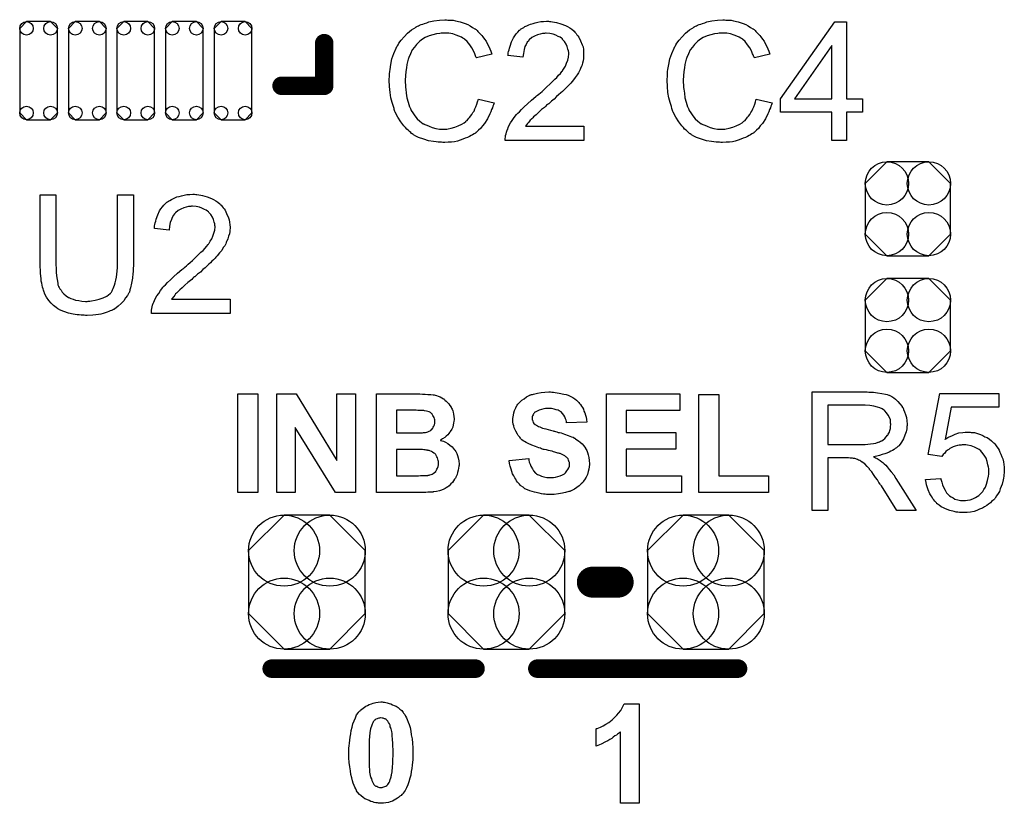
# Model space of a CAD drawing. Extents: x -0.07 to 0.95, y -0.15 to 1.54.
# Tile 8 of 16: x 0.41 to 0.73, y 0.45 to 0.7. Entities that reach past the tile are written whole.
import ezdxf

# ---------------------------------------------------------------- set-up
doc = ezdxf.new("R2010")
doc.units = 0
doc.layers.get('0').update_dxf_attribs({"linetype": 'CONTINUOUS'})
doc.layers.add('gto', color=2, linetype='CONTINUOUS')
doc.layers.add('gts', color=1, linetype='CONTINUOUS')

# ---------------------------------------------------------------- blocks, each defined once
blk = doc.blocks.new('D32')
at = {"const_width": 0.005}
blk.add_lwpolyline([(-0.0025, 0, 1), (0.0025, 0, 1)], format="xyb", close=True, dxfattribs=at)
blk = doc.blocks.new('D36')
at = {"const_width": 0.003}
blk.add_lwpolyline([(-0.0015, 0, 1), (0.0015, 0, 1)], format="xyb", close=True, dxfattribs=at)
blk = doc.blocks.new('D72')
blk.add_lwpolyline([(-0.0061, 0.0137), (-0.0061, -0.0137), (-0.0039, -0.0159), (0.0039, -0.0159), (0.0061, -0.0137), (0.0061, 0.0137), (0.0039, 0.0159), (-0.0039, 0.0159)], close=True)
for centre in [(-0.0039, 0.0137), (0.0039, 0.0137), (-0.0039, -0.0137), (0.0039, -0.0137)]:
    blk.add_circle(centre, 0.0022)
blk = doc.blocks.new('D78')
blk.add_lwpolyline([(-0.0068, -0.0152), (0.0068, -0.0152), (0.0138, -0.0082), (0.0138, 0.0082), (0.0068, 0.0152), (-0.0068, 0.0152), (-0.0138, 0.0082), (-0.0138, -0.0082)], close=True)
for centre in [(-0.0068, 0.0082), (0.0068, 0.0082), (-0.0068, -0.0082), (0.0068, -0.0082)]:
    blk.add_circle(centre, 0.007)
blk = doc.blocks.new('D79')
blk.add_lwpolyline([(-0.0189, 0.0102), (-0.0189, -0.0102), (-0.0074, -0.0217), (0.0074, -0.0217), (0.0189, -0.0102), (0.0189, 0.0102), (0.0074, 0.0217), (-0.0074, 0.0217)], close=True)
for centre in [(-0.0074, 0.0102), (0.0074, 0.0102), (-0.0074, -0.0102), (0.0074, -0.0102)]:
    blk.add_circle(centre, 0.0115)

msp = doc.modelspace()

# ---------------------------------------------------------------- linework, layer by layer
at = {"layer": 'gto', "color": 2}
for points in [[(0.551, 0.701), (0.5515, 0.701), (0.5521, 0.7009), (0.5528, 0.7009), (0.5535, 0.7007), (0.555, 0.7004), (0.5566, 0.6999), (0.5575, 0.6995), (0.5583, 0.6991), (0.559, 0.6986), (0.5598, 0.6981), (0.5599, 0.6981), (0.56, 0.698), (0.5602, 0.6979), (0.5605, 0.6976), (0.5607, 0.6973), (0.5611, 0.6969), (0.5615, 0.6965), (0.562, 0.696), (0.5624, 0.6955), (0.5629, 0.6948), (0.5634, 0.6941), (0.5638, 0.6934), (0.5642, 0.6926), (0.5646, 0.6917), (0.565, 0.6909), (0.5653, 0.6899), (0.5603, 0.6887), (0.5603, 0.6888), (0.5602, 0.6889), (0.5601, 0.6891), (0.56, 0.6894), (0.5599, 0.6897), (0.5598, 0.6901), (0.5593, 0.691), (0.5588, 0.692), (0.5581, 0.693), (0.5573, 0.694), (0.5564, 0.6948), (0.5563, 0.6949), (0.5559, 0.6951), (0.5554, 0.6954), (0.5546, 0.6958), (0.5537, 0.6961), (0.5526, 0.6965), (0.5514, 0.6967), (0.55, 0.6967), (0.5495, 0.6967), (0.5493, 0.6967), (0.5489, 0.6967), (0.5484, 0.6966), (0.5474, 0.6965), (0.5462, 0.6962), (0.545, 0.6959), (0.5437, 0.6953), (0.5425, 0.6946), (0.5425, 0.6946), (0.5424, 0.6945), (0.542, 0.6942), (0.5415, 0.6937), (0.5409, 0.6931), (0.5402, 0.6922), (0.5395, 0.6913), (0.5389, 0.6901), (0.5384, 0.6889), (0.5384, 0.6888), (0.5383, 0.6887), (0.5383, 0.6885), (0.5382, 0.6883), (0.5381, 0.6879), (0.538, 0.6875), (0.5378, 0.6866), (0.5376, 0.6855), (0.5374, 0.6843), (0.5373, 0.6829), (0.5372, 0.6815), (0.5372, 0.6814), (0.5372, 0.6813), (0.5372, 0.681), (0.5372, 0.6806), (0.5373, 0.6803), (0.5373, 0.6798), (0.5373, 0.6792), (0.5374, 0.6786), (0.5375, 0.6773), (0.5378, 0.6758), (0.5382, 0.6744), (0.5386, 0.6729), (0.5386, 0.6729), (0.5387, 0.6728), (0.5388, 0.6726), (0.5389, 0.6723), (0.5392, 0.6717), (0.5397, 0.6709), (0.5403, 0.67), (0.5411, 0.669), (0.542, 0.6682), (0.543, 0.6674), (0.5431, 0.6674), (0.5432, 0.6674), (0.5434, 0.6673), (0.5436, 0.6672), (0.5439, 0.6671), (0.5442, 0.6669), (0.545, 0.6666), (0.546, 0.6662), (0.5471, 0.6659), (0.5483, 0.6657), (0.5496, 0.6657), (0.55, 0.6657), (0.5503, 0.6657), (0.5507, 0.6657), (0.5511, 0.6658), (0.5521, 0.666), (0.5533, 0.6663), (0.5544, 0.6667), (0.5556, 0.6673), (0.5563, 0.6677), (0.5568, 0.6681), (0.5569, 0.6682), (0.5569, 0.6682), (0.5571, 0.6684), (0.5573, 0.6685), (0.5575, 0.6688), (0.5578, 0.6692), (0.5581, 0.6695), (0.5584, 0.6699), (0.5588, 0.6704), (0.5591, 0.671), (0.5595, 0.6715), (0.5598, 0.6722), (0.5601, 0.6729), (0.5604, 0.6737), (0.5606, 0.6745), (0.5609, 0.6754), (0.566, 0.6742), (0.566, 0.6741), (0.5659, 0.6739), (0.5658, 0.6735), (0.5656, 0.6731), (0.5655, 0.6726), (0.5652, 0.672), (0.565, 0.6713), (0.5646, 0.6706), (0.5639, 0.669), (0.5629, 0.6675), (0.5622, 0.6667), (0.5616, 0.6659), (0.561, 0.6653), (0.5602, 0.6646), (0.5601, 0.6646), (0.56, 0.6644), (0.5598, 0.6643), (0.5595, 0.6641), (0.559, 0.6638), (0.5586, 0.6636), (0.558, 0.6633), (0.5574, 0.663), (0.5566, 0.6627), (0.5559, 0.6624), (0.555, 0.6621), (0.5541, 0.6618), (0.5532, 0.6616), (0.5522, 0.6615), (0.5511, 0.6614), (0.55, 0.6613), (0.5494, 0.6613), (0.549, 0.6614), (0.5485, 0.6614), (0.5479, 0.6614), (0.5472, 0.6616), (0.5464, 0.6617), (0.5448, 0.6619), (0.5432, 0.6624), (0.5415, 0.663), (0.5407, 0.6634), (0.5399, 0.6638), (0.5399, 0.6639), (0.5398, 0.6639), (0.5395, 0.6641), (0.5393, 0.6643), (0.539, 0.6646), (0.5386, 0.6649), (0.5382, 0.6653), (0.5377, 0.6657), (0.5373, 0.6662), (0.5368, 0.6667), (0.5358, 0.668), (0.5348, 0.6695), (0.534, 0.6712), (0.534, 0.6712), (0.5339, 0.6714), (0.5338, 0.6717), (0.5337, 0.672), (0.5336, 0.6724), (0.5334, 0.673), (0.5332, 0.6736), (0.533, 0.6743), (0.5328, 0.675), (0.5326, 0.6758), (0.5323, 0.6775), (0.5321, 0.6795), (0.532, 0.6815), (0.532, 0.6815), (0.532, 0.6818), (0.532, 0.6821), (0.5321, 0.6825), (0.5321, 0.683), (0.5321, 0.6836), (0.5322, 0.6843), (0.5323, 0.685), (0.5326, 0.6866), (0.5329, 0.6884), (0.5335, 0.6902), (0.5343, 0.6919), (0.5343, 0.692), (0.5344, 0.6921), (0.5345, 0.6924), (0.5347, 0.6926), (0.5349, 0.693), (0.5352, 0.6935), (0.5359, 0.6945), (0.5369, 0.6956), (0.538, 0.6967), (0.5393, 0.6978), (0.5408, 0.6987), (0.5408, 0.6988), (0.541, 0.6989), (0.5412, 0.699), (0.5415, 0.6991), (0.5419, 0.6993), (0.5424, 0.6995), (0.5429, 0.6997), (0.5435, 0.6999), (0.5442, 0.7001), (0.5449, 0.7004), (0.5465, 0.7007), (0.5483, 0.701), (0.5501, 0.7011), (0.5506, 0.7011), (0.551, 0.701)], [(0.5839, 0.7005), (0.5844, 0.7005), (0.5849, 0.7004), (0.5856, 0.7003), (0.5862, 0.7002), (0.5876, 0.6998), (0.5891, 0.6992), (0.5898, 0.6989), (0.5905, 0.6985), (0.5912, 0.698), (0.5918, 0.6975), (0.5918, 0.6974), (0.5919, 0.6974), (0.5921, 0.6971), (0.5923, 0.6969), (0.5926, 0.6966), (0.5928, 0.6962), (0.5931, 0.6959), (0.5934, 0.6954), (0.594, 0.6943), (0.5945, 0.693), (0.5948, 0.6923), (0.5949, 0.6915), (0.595, 0.6907), (0.595, 0.6899), (0.595, 0.6898), (0.595, 0.6895), (0.595, 0.6891), (0.5949, 0.6885), (0.5948, 0.6878), (0.5946, 0.687), (0.5944, 0.6862), (0.594, 0.6854), (0.594, 0.6853), (0.5939, 0.685), (0.5937, 0.6845), (0.5933, 0.6839), (0.5929, 0.6833), (0.5923, 0.6824), (0.5917, 0.6816), (0.5909, 0.6806), (0.5908, 0.6805), (0.5905, 0.6802), (0.5902, 0.6799), (0.5899, 0.6796), (0.5896, 0.6793), (0.5892, 0.6789), (0.5887, 0.6784), (0.5882, 0.6779), (0.5876, 0.6774), (0.5869, 0.6768), (0.5862, 0.6762), (0.5854, 0.6754), (0.5846, 0.6747), (0.5837, 0.6739), (0.5836, 0.6739), (0.5835, 0.6738), (0.5833, 0.6736), (0.583, 0.6734), (0.5827, 0.673), (0.5823, 0.6727), (0.5814, 0.672), (0.5805, 0.6712), (0.5796, 0.6703), (0.5788, 0.6696), (0.5785, 0.6693), (0.5782, 0.669), (0.5781, 0.669), (0.578, 0.6688), (0.5777, 0.6686), (0.5775, 0.6683), (0.5772, 0.6679), (0.5768, 0.6675), (0.5762, 0.6666), (0.5951, 0.6666), (0.5951, 0.662), (0.5696, 0.662), (0.5696, 0.6621), (0.5696, 0.6623), (0.5696, 0.6626), (0.5697, 0.6631), (0.5697, 0.6636), (0.5699, 0.6641), (0.57, 0.6647), (0.5702, 0.6653), (0.5702, 0.6653), (0.5702, 0.6654), (0.5704, 0.6657), (0.5706, 0.6662), (0.5709, 0.6669), (0.5713, 0.6677), (0.5719, 0.6685), (0.5725, 0.6694), (0.5733, 0.6704), (0.5733, 0.6704), (0.5734, 0.6705), (0.5737, 0.6708), (0.5742, 0.6713), (0.5749, 0.672), (0.5757, 0.6729), (0.5768, 0.6739), (0.5781, 0.675), (0.5795, 0.6762), (0.5795, 0.6762), (0.5797, 0.6764), (0.5801, 0.6767), (0.5805, 0.677), (0.581, 0.6774), (0.5816, 0.6779), (0.5822, 0.6785), (0.5829, 0.6791), (0.5843, 0.6804), (0.5857, 0.6818), (0.5863, 0.6824), (0.5869, 0.6831), (0.5875, 0.6837), (0.5879, 0.6843), (0.5879, 0.6844), (0.5881, 0.6844), (0.5882, 0.6846), (0.5883, 0.6848), (0.5887, 0.6854), (0.5891, 0.6861), (0.5895, 0.687), (0.5899, 0.688), (0.5901, 0.689), (0.5902, 0.69), (0.5902, 0.6901), (0.5902, 0.6901), (0.5902, 0.6905), (0.5901, 0.691), (0.5899, 0.6916), (0.5897, 0.6924), (0.5893, 0.6932), (0.5888, 0.694), (0.5882, 0.6947), (0.5881, 0.6949), (0.5878, 0.6951), (0.5874, 0.6954), (0.5868, 0.6957), (0.586, 0.6961), (0.5851, 0.6964), (0.5841, 0.6966), (0.5829, 0.6967), (0.5826, 0.6967), (0.5823, 0.6966), (0.5817, 0.6966), (0.5809, 0.6964), (0.5801, 0.6962), (0.5791, 0.6958), (0.5782, 0.6953), (0.5774, 0.6946), (0.5773, 0.6945), (0.5771, 0.6942), (0.5767, 0.6938), (0.5764, 0.6931), (0.576, 0.6924), (0.5757, 0.6914), (0.5755, 0.6902), (0.5753, 0.689), (0.5705, 0.6895), (0.5705, 0.6895), (0.5706, 0.6897), (0.5706, 0.69), (0.5706, 0.6904), (0.5707, 0.6908), (0.5709, 0.6913), (0.571, 0.6919), (0.5712, 0.6925), (0.5716, 0.6939), (0.5723, 0.6952), (0.5727, 0.6959), (0.5732, 0.6965), (0.5737, 0.6971), (0.5742, 0.6977), (0.5743, 0.6977), (0.5744, 0.6978), (0.5746, 0.698), (0.5748, 0.6981), (0.5752, 0.6984), (0.5756, 0.6986), (0.576, 0.6989), (0.5766, 0.6991), (0.5772, 0.6994), (0.5778, 0.6997), (0.5786, 0.6999), (0.5793, 0.7001), (0.5802, 0.7003), (0.5811, 0.7005), (0.582, 0.7005), (0.583, 0.7006), (0.5836, 0.7006), (0.5839, 0.7005)], [(0.641, 0.701), (0.6415, 0.701), (0.6421, 0.7009), (0.6428, 0.7009), (0.6435, 0.7007), (0.645, 0.7004), (0.6466, 0.6999), (0.6475, 0.6995), (0.6483, 0.6991), (0.649, 0.6986), (0.6498, 0.6981), (0.6499, 0.6981), (0.65, 0.698), (0.6502, 0.6979), (0.6505, 0.6976), (0.6507, 0.6973), (0.6511, 0.6969), (0.6515, 0.6965), (0.652, 0.696), (0.6524, 0.6955), (0.6529, 0.6948), (0.6534, 0.6941), (0.6538, 0.6934), (0.6542, 0.6926), (0.6546, 0.6917), (0.655, 0.6909), (0.6553, 0.6899), (0.6503, 0.6887), (0.6503, 0.6888), (0.6503, 0.6889), (0.6501, 0.6891), (0.65, 0.6894), (0.6499, 0.6897), (0.6497, 0.6901), (0.6493, 0.691), (0.6488, 0.692), (0.6481, 0.693), (0.6473, 0.694), (0.6464, 0.6948), (0.6463, 0.6949), (0.6459, 0.6951), (0.6454, 0.6954), (0.6446, 0.6958), (0.6437, 0.6961), (0.6426, 0.6965), (0.6414, 0.6967), (0.64, 0.6967), (0.6395, 0.6967), (0.6393, 0.6967), (0.6389, 0.6967), (0.6384, 0.6966), (0.6374, 0.6965), (0.6362, 0.6962), (0.635, 0.6959), (0.6337, 0.6953), (0.6325, 0.6946), (0.6325, 0.6946), (0.6324, 0.6945), (0.632, 0.6942), (0.6315, 0.6937), (0.6309, 0.6931), (0.6302, 0.6922), (0.6295, 0.6913), (0.6289, 0.6901), (0.6284, 0.6889), (0.6284, 0.6888), (0.6283, 0.6887), (0.6283, 0.6885), (0.6282, 0.6883), (0.6281, 0.6879), (0.628, 0.6875), (0.6278, 0.6866), (0.6276, 0.6855), (0.6274, 0.6843), (0.6273, 0.6829), (0.6272, 0.6815), (0.6272, 0.6814), (0.6272, 0.6813), (0.6272, 0.681), (0.6272, 0.6806), (0.6273, 0.6803), (0.6273, 0.6798), (0.6273, 0.6792), (0.6274, 0.6786), (0.6276, 0.6773), (0.6278, 0.6758), (0.6282, 0.6744), (0.6286, 0.6729), (0.6286, 0.6729), (0.6287, 0.6728), (0.6288, 0.6726), (0.6289, 0.6723), (0.6292, 0.6717), (0.6297, 0.6709), (0.6303, 0.67), (0.6311, 0.669), (0.632, 0.6682), (0.633, 0.6674), (0.6331, 0.6674), (0.6332, 0.6674), (0.6334, 0.6673), (0.6336, 0.6672), (0.6339, 0.6671), (0.6342, 0.6669), (0.635, 0.6666), (0.636, 0.6662), (0.6371, 0.6659), (0.6383, 0.6657), (0.6396, 0.6657), (0.64, 0.6657), (0.6403, 0.6657), (0.6407, 0.6657), (0.6411, 0.6658), (0.6421, 0.666), (0.6433, 0.6663), (0.6444, 0.6667), (0.6456, 0.6673), (0.6463, 0.6677), (0.6468, 0.6681), (0.6469, 0.6682), (0.6469, 0.6682), (0.6471, 0.6684), (0.6473, 0.6685), (0.6475, 0.6688), (0.6478, 0.6692), (0.6481, 0.6695), (0.6484, 0.6699), (0.6488, 0.6704), (0.6491, 0.671), (0.6495, 0.6715), (0.6498, 0.6722), (0.6501, 0.6729), (0.6504, 0.6737), (0.6506, 0.6745), (0.6509, 0.6754), (0.656, 0.6742), (0.656, 0.6741), (0.6559, 0.6739), (0.6558, 0.6735), (0.6556, 0.6731), (0.6555, 0.6726), (0.6552, 0.672), (0.655, 0.6713), (0.6546, 0.6706), (0.6539, 0.669), (0.6529, 0.6675), (0.6522, 0.6667), (0.6516, 0.6659), (0.651, 0.6653), (0.6502, 0.6646), (0.6501, 0.6646), (0.65, 0.6644), (0.6497, 0.6643), (0.6495, 0.6641), (0.649, 0.6638), (0.6486, 0.6636), (0.648, 0.6633), (0.6474, 0.663), (0.6466, 0.6627), (0.6459, 0.6624), (0.645, 0.6621), (0.6441, 0.6618), (0.6432, 0.6616), (0.6422, 0.6615), (0.6411, 0.6614), (0.64, 0.6613), (0.6394, 0.6613), (0.639, 0.6614), (0.6385, 0.6614), (0.6379, 0.6614), (0.6372, 0.6616), (0.6364, 0.6617), (0.6348, 0.6619), (0.6332, 0.6624), (0.6315, 0.663), (0.6307, 0.6634), (0.6299, 0.6638), (0.6299, 0.6639), (0.6298, 0.6639), (0.6295, 0.6641), (0.6293, 0.6643), (0.629, 0.6646), (0.6286, 0.6649), (0.6282, 0.6653), (0.6277, 0.6657), (0.6273, 0.6662), (0.6268, 0.6667), (0.6258, 0.668), (0.6248, 0.6695), (0.624, 0.6712), (0.624, 0.6712), (0.6239, 0.6714), (0.6238, 0.6717), (0.6237, 0.672), (0.6236, 0.6724), (0.6234, 0.673), (0.6232, 0.6736), (0.623, 0.6743), (0.6228, 0.675), (0.6226, 0.6758), (0.6223, 0.6775), (0.6221, 0.6795), (0.622, 0.6815), (0.622, 0.6815), (0.622, 0.6818), (0.622, 0.6821), (0.6221, 0.6825), (0.6221, 0.683), (0.6221, 0.6836), (0.6222, 0.6843), (0.6223, 0.685), (0.6226, 0.6866), (0.6229, 0.6884), (0.6235, 0.6902), (0.6243, 0.6919), (0.6243, 0.692), (0.6244, 0.6921), (0.6245, 0.6924), (0.6247, 0.6926), (0.6249, 0.693), (0.6252, 0.6935), (0.6259, 0.6945), (0.6269, 0.6956), (0.628, 0.6967), (0.6293, 0.6978), (0.6308, 0.6987), (0.6308, 0.6988), (0.631, 0.6989), (0.6312, 0.699), (0.6315, 0.6991), (0.6319, 0.6993), (0.6324, 0.6995), (0.6329, 0.6997), (0.6335, 0.6999), (0.6342, 0.7001), (0.6349, 0.7004), (0.6365, 0.7007), (0.6383, 0.701), (0.6401, 0.7011), (0.6406, 0.7011), (0.641, 0.701)], [(0.6801, 0.6755), (0.6853, 0.6755), (0.6853, 0.6712), (0.6801, 0.6712), (0.6801, 0.662), (0.6754, 0.662), (0.6754, 0.6712), (0.6587, 0.6712), (0.6587, 0.6755), (0.6763, 0.7004), (0.6801, 0.7004), (0.6801, 0.6755)], [(0.6754, 0.6927), (0.6633, 0.6755), (0.6754, 0.6755), (0.6754, 0.6927)], [(0.4492, 0.6222), (0.4492, 0.6222), (0.4492, 0.6219), (0.4492, 0.6217), (0.4492, 0.6213), (0.4491, 0.6208), (0.4491, 0.6202), (0.4491, 0.6195), (0.449, 0.6189), (0.4489, 0.6174), (0.4486, 0.6158), (0.4483, 0.6143), (0.4481, 0.6136), (0.4479, 0.6129), (0.4479, 0.6129), (0.4478, 0.6128), (0.4477, 0.6126), (0.4476, 0.6124), (0.4473, 0.6118), (0.4467, 0.611), (0.4461, 0.6101), (0.4453, 0.6092), (0.4443, 0.6083), (0.4431, 0.6074), (0.443, 0.6074), (0.4429, 0.6073), (0.4428, 0.6073), (0.4425, 0.6071), (0.4421, 0.6069), (0.4417, 0.6068), (0.4413, 0.6066), (0.4407, 0.6064), (0.4401, 0.6062), (0.4394, 0.606), (0.4387, 0.6058), (0.4379, 0.6057), (0.437, 0.6056), (0.4361, 0.6054), (0.4342, 0.6053), (0.4337, 0.6053), (0.4333, 0.6054), (0.4328, 0.6054), (0.4323, 0.6054), (0.4317, 0.6055), (0.431, 0.6056), (0.4297, 0.6058), (0.4282, 0.6061), (0.4267, 0.6066), (0.4253, 0.6072), (0.4253, 0.6072), (0.4252, 0.6073), (0.425, 0.6074), (0.4248, 0.6075), (0.4242, 0.6079), (0.4234, 0.6086), (0.4226, 0.6093), (0.4218, 0.6102), (0.4211, 0.6113), (0.4204, 0.6125), (0.4204, 0.6126), (0.4204, 0.6127), (0.4203, 0.6129), (0.4202, 0.6132), (0.4201, 0.6135), (0.42, 0.614), (0.4198, 0.6145), (0.4197, 0.6151), (0.4196, 0.6158), (0.4194, 0.6165), (0.4193, 0.6173), (0.4192, 0.6181), (0.4191, 0.619), (0.4191, 0.62), (0.419, 0.6211), (0.419, 0.6222), (0.419, 0.6444), (0.4241, 0.6444), (0.4241, 0.6222), (0.4241, 0.6222), (0.4241, 0.622), (0.4241, 0.6217), (0.4241, 0.6214), (0.4242, 0.621), (0.4242, 0.6205), (0.4242, 0.6194), (0.4243, 0.6182), (0.4245, 0.617), (0.4247, 0.6158), (0.4248, 0.6153), (0.425, 0.6148), (0.425, 0.6147), (0.4252, 0.6144), (0.4254, 0.614), (0.4258, 0.6135), (0.4262, 0.6129), (0.4267, 0.6123), (0.4274, 0.6117), (0.4282, 0.6112), (0.4283, 0.6112), (0.4285, 0.611), (0.429, 0.6108), (0.4297, 0.6106), (0.4305, 0.6103), (0.4315, 0.6102), (0.4325, 0.61), (0.4337, 0.6099), (0.4343, 0.6099), (0.4346, 0.61), (0.4351, 0.61), (0.4356, 0.6101), (0.4368, 0.6103), (0.4381, 0.6106), (0.4394, 0.611), (0.4406, 0.6116), (0.4412, 0.612), (0.4417, 0.6124), (0.4418, 0.6125), (0.4418, 0.6125), (0.4419, 0.6127), (0.4421, 0.6129), (0.4423, 0.6133), (0.4425, 0.6136), (0.4427, 0.6141), (0.4429, 0.6146), (0.4431, 0.6152), (0.4433, 0.6159), (0.4435, 0.6168), (0.4437, 0.6177), (0.4439, 0.6187), (0.444, 0.6197), (0.4441, 0.6209), (0.4441, 0.6222), (0.4441, 0.6444), (0.4492, 0.6444), (0.4492, 0.6222)], [(0.4694, 0.6445), (0.4698, 0.6445), (0.4704, 0.6444), (0.471, 0.6443), (0.4716, 0.6442), (0.4731, 0.6438), (0.4745, 0.6432), (0.4752, 0.6429), (0.4759, 0.6425), (0.4766, 0.642), (0.4772, 0.6415), (0.4773, 0.6414), (0.4774, 0.6414), (0.4775, 0.6411), (0.4777, 0.6409), (0.478, 0.6406), (0.4783, 0.6402), (0.4786, 0.6399), (0.4789, 0.6394), (0.4794, 0.6383), (0.48, 0.637), (0.4802, 0.6363), (0.4803, 0.6355), (0.4804, 0.6347), (0.4805, 0.6339), (0.4805, 0.6338), (0.4805, 0.6335), (0.4804, 0.6331), (0.4804, 0.6325), (0.4803, 0.6318), (0.48, 0.631), (0.4798, 0.6302), (0.4795, 0.6294), (0.4794, 0.6293), (0.4793, 0.629), (0.4791, 0.6285), (0.4788, 0.6279), (0.4783, 0.6273), (0.4778, 0.6264), (0.4771, 0.6256), (0.4763, 0.6246), (0.4762, 0.6245), (0.4759, 0.6242), (0.4757, 0.6239), (0.4754, 0.6236), (0.4751, 0.6233), (0.4746, 0.6229), (0.4742, 0.6224), (0.4736, 0.6219), (0.4731, 0.6214), (0.4724, 0.6208), (0.4717, 0.6202), (0.4709, 0.6194), (0.47, 0.6187), (0.4691, 0.6179), (0.4691, 0.6179), (0.469, 0.6178), (0.4687, 0.6176), (0.4685, 0.6174), (0.4681, 0.617), (0.4677, 0.6167), (0.4668, 0.616), (0.4659, 0.6152), (0.465, 0.6143), (0.4642, 0.6136), (0.4639, 0.6133), (0.4636, 0.613), (0.4636, 0.613), (0.4634, 0.6128), (0.4632, 0.6126), (0.4629, 0.6123), (0.4626, 0.6119), (0.4623, 0.6115), (0.4616, 0.6106), (0.4805, 0.6106), (0.4805, 0.606), (0.4551, 0.606), (0.4551, 0.6061), (0.4551, 0.6063), (0.4551, 0.6066), (0.4551, 0.6071), (0.4552, 0.6076), (0.4553, 0.6081), (0.4554, 0.6087), (0.4556, 0.6093), (0.4556, 0.6093), (0.4557, 0.6094), (0.4558, 0.6097), (0.456, 0.6102), (0.4564, 0.6109), (0.4568, 0.6117), (0.4574, 0.6125), (0.458, 0.6134), (0.4587, 0.6144), (0.4587, 0.6144), (0.4588, 0.6145), (0.4591, 0.6148), (0.4596, 0.6153), (0.4603, 0.616), (0.4612, 0.6169), (0.4622, 0.6179), (0.4635, 0.619), (0.4649, 0.6202), (0.465, 0.6202), (0.4652, 0.6204), (0.4655, 0.6207), (0.4659, 0.621), (0.4664, 0.6214), (0.467, 0.6219), (0.4676, 0.6225), (0.4683, 0.6231), (0.4697, 0.6244), (0.4711, 0.6258), (0.4718, 0.6264), (0.4724, 0.6271), (0.4729, 0.6277), (0.4734, 0.6283), (0.4734, 0.6284), (0.4735, 0.6284), (0.4736, 0.6286), (0.4737, 0.6288), (0.4741, 0.6294), (0.4746, 0.6301), (0.4749, 0.631), (0.4753, 0.632), (0.4756, 0.633), (0.4757, 0.634), (0.4757, 0.6341), (0.4757, 0.6341), (0.4756, 0.6345), (0.4756, 0.635), (0.4754, 0.6356), (0.4752, 0.6364), (0.4748, 0.6372), (0.4743, 0.638), (0.4736, 0.6387), (0.4735, 0.6389), (0.4732, 0.6391), (0.4728, 0.6394), (0.4722, 0.6397), (0.4714, 0.6401), (0.4706, 0.6404), (0.4695, 0.6406), (0.4683, 0.6407), (0.468, 0.6407), (0.4678, 0.6406), (0.4671, 0.6406), (0.4663, 0.6404), (0.4655, 0.6402), (0.4646, 0.6398), (0.4637, 0.6393), (0.4628, 0.6386), (0.4627, 0.6385), (0.4625, 0.6382), (0.4622, 0.6378), (0.4618, 0.6371), (0.4615, 0.6364), (0.4611, 0.6354), (0.4609, 0.6342), (0.4608, 0.633), (0.456, 0.6335), (0.456, 0.6335), (0.456, 0.6337), (0.456, 0.634), (0.4561, 0.6344), (0.4562, 0.6348), (0.4563, 0.6353), (0.4565, 0.6359), (0.4566, 0.6365), (0.4571, 0.6379), (0.4577, 0.6392), (0.4581, 0.6399), (0.4586, 0.6405), (0.4591, 0.6411), (0.4597, 0.6417), (0.4597, 0.6417), (0.4598, 0.6418), (0.46, 0.642), (0.4603, 0.6421), (0.4606, 0.6424), (0.461, 0.6426), (0.4615, 0.6429), (0.462, 0.6431), (0.4626, 0.6434), (0.4633, 0.6437), (0.464, 0.6439), (0.4648, 0.6441), (0.4656, 0.6443), (0.4665, 0.6445), (0.4675, 0.6445), (0.4685, 0.6446), (0.469, 0.6446), (0.4694, 0.6445)], [(0.5847, 0.5805), (0.5852, 0.5805), (0.5858, 0.5804), (0.5864, 0.5803), (0.5871, 0.5802), (0.5886, 0.5799), (0.5893, 0.5797), (0.59, 0.5795), (0.5908, 0.5791), (0.5915, 0.5788), (0.5921, 0.5784), (0.5927, 0.5779), (0.5928, 0.5778), (0.5929, 0.5778), (0.593, 0.5776), (0.5932, 0.5774), (0.5934, 0.5772), (0.5937, 0.5768), (0.594, 0.5765), (0.5943, 0.576), (0.5946, 0.5755), (0.5949, 0.575), (0.5951, 0.5744), (0.5954, 0.5738), (0.5956, 0.5731), (0.5958, 0.5724), (0.5959, 0.5717), (0.596, 0.5708), (0.5895, 0.5706), (0.5895, 0.5706), (0.5895, 0.5707), (0.5894, 0.571), (0.5893, 0.5714), (0.5891, 0.5719), (0.5889, 0.5725), (0.5886, 0.5731), (0.5882, 0.5736), (0.5877, 0.5741), (0.5876, 0.5741), (0.5875, 0.5743), (0.5871, 0.5745), (0.5867, 0.5747), (0.5861, 0.5748), (0.5854, 0.575), (0.5846, 0.5752), (0.5836, 0.5752), (0.5832, 0.5752), (0.5827, 0.5752), (0.5821, 0.5751), (0.5814, 0.5749), (0.5806, 0.5747), (0.5799, 0.5744), (0.5793, 0.574), (0.5792, 0.574), (0.5791, 0.5739), (0.579, 0.5737), (0.5788, 0.5735), (0.5786, 0.5732), (0.5784, 0.5729), (0.5783, 0.5725), (0.5783, 0.572), (0.5783, 0.572), (0.5783, 0.5718), (0.5783, 0.5716), (0.5784, 0.5714), (0.5785, 0.5711), (0.5786, 0.5707), (0.5789, 0.5704), (0.5792, 0.5701), (0.5792, 0.57), (0.5795, 0.5699), (0.5796, 0.5698), (0.5798, 0.5697), (0.5801, 0.5696), (0.5804, 0.5694), (0.5808, 0.5693), (0.5812, 0.5691), (0.5817, 0.5689), (0.5822, 0.5687), (0.5828, 0.5686), (0.5835, 0.5684), (0.5843, 0.5682), (0.5851, 0.568), (0.5851, 0.568), (0.5853, 0.5679), (0.5856, 0.5679), (0.5859, 0.5678), (0.5863, 0.5677), (0.5867, 0.5675), (0.5872, 0.5674), (0.5877, 0.5673), (0.5888, 0.5669), (0.59, 0.5665), (0.5911, 0.5661), (0.5916, 0.5659), (0.592, 0.5656), (0.5921, 0.5656), (0.5921, 0.5656), (0.5924, 0.5654), (0.5928, 0.5651), (0.5933, 0.5648), (0.5939, 0.5643), (0.5945, 0.5638), (0.5951, 0.5631), (0.5956, 0.5624), (0.5956, 0.5623), (0.5958, 0.562), (0.596, 0.5616), (0.5962, 0.561), (0.5965, 0.5602), (0.5967, 0.5594), (0.5968, 0.5584), (0.5969, 0.5573), (0.5969, 0.5572), (0.5969, 0.5571), (0.5969, 0.557), (0.5969, 0.5568), (0.5968, 0.5566), (0.5968, 0.5563), (0.5967, 0.5556), (0.5965, 0.5548), (0.5962, 0.5539), (0.5958, 0.553), (0.5953, 0.5521), (0.5953, 0.5521), (0.5952, 0.552), (0.595, 0.5517), (0.5947, 0.5513), (0.5942, 0.5508), (0.5936, 0.5502), (0.5928, 0.5496), (0.592, 0.5491), (0.591, 0.5486), (0.5909, 0.5486), (0.5908, 0.5485), (0.5907, 0.5485), (0.5905, 0.5484), (0.5902, 0.5483), (0.5899, 0.5482), (0.5895, 0.5481), (0.5891, 0.548), (0.5886, 0.5479), (0.5881, 0.5478), (0.5869, 0.5476), (0.5855, 0.5474), (0.584, 0.5474), (0.5834, 0.5474), (0.583, 0.5474), (0.5825, 0.5475), (0.582, 0.5475), (0.5813, 0.5476), (0.5806, 0.5478), (0.5791, 0.5481), (0.5783, 0.5483), (0.5776, 0.5486), (0.5768, 0.5489), (0.576, 0.5492), (0.5754, 0.5497), (0.5747, 0.5502), (0.5747, 0.5502), (0.5746, 0.5503), (0.5744, 0.5504), (0.5742, 0.5507), (0.5739, 0.551), (0.5736, 0.5514), (0.5733, 0.5518), (0.573, 0.5523), (0.5727, 0.5528), (0.5724, 0.5534), (0.572, 0.5541), (0.5717, 0.5548), (0.5715, 0.5556), (0.5712, 0.5565), (0.571, 0.5574), (0.5709, 0.5584), (0.5772, 0.559), (0.5772, 0.5589), (0.5772, 0.5589), (0.5772, 0.5587), (0.5772, 0.5585), (0.5774, 0.5579), (0.5777, 0.5572), (0.5779, 0.5565), (0.5784, 0.5557), (0.5788, 0.555), (0.5794, 0.5543), (0.5795, 0.5543), (0.5797, 0.5541), (0.5801, 0.5539), (0.5807, 0.5536), (0.5814, 0.5533), (0.5821, 0.5531), (0.5831, 0.5529), (0.5841, 0.5529), (0.5846, 0.5529), (0.5852, 0.5529), (0.5859, 0.553), (0.5866, 0.5532), (0.5874, 0.5534), (0.5882, 0.5537), (0.5888, 0.5541), (0.5889, 0.5542), (0.5891, 0.5544), (0.5893, 0.5547), (0.5896, 0.555), (0.5899, 0.5555), (0.5902, 0.556), (0.5904, 0.5566), (0.5904, 0.5572), (0.5904, 0.5573), (0.5904, 0.5574), (0.5904, 0.5577), (0.5903, 0.5579), (0.5902, 0.5582), (0.5901, 0.5585), (0.59, 0.5589), (0.5897, 0.5592), (0.5897, 0.5592), (0.5896, 0.5593), (0.5894, 0.5595), (0.5892, 0.5596), (0.5889, 0.5599), (0.5885, 0.5601), (0.588, 0.5603), (0.5874, 0.5606), (0.5874, 0.5606), (0.5872, 0.5607), (0.5869, 0.5608), (0.5866, 0.5608), (0.5863, 0.5609), (0.586, 0.561), (0.5857, 0.5611), (0.5852, 0.5612), (0.5848, 0.5614), (0.5842, 0.5615), (0.5836, 0.5616), (0.583, 0.5618), (0.5822, 0.562), (0.5822, 0.562), (0.582, 0.562), (0.5817, 0.5621), (0.5814, 0.5622), (0.581, 0.5624), (0.5805, 0.5625), (0.58, 0.5627), (0.5794, 0.5629), (0.5782, 0.5633), (0.577, 0.5639), (0.5764, 0.5642), (0.5759, 0.5645), (0.5754, 0.5648), (0.575, 0.5651), (0.5749, 0.5652), (0.5748, 0.5653), (0.5747, 0.5654), (0.5745, 0.5656), (0.5743, 0.5659), (0.5741, 0.5662), (0.5738, 0.5665), (0.5736, 0.5669), (0.573, 0.5679), (0.5725, 0.569), (0.5724, 0.5696), (0.5722, 0.5702), (0.5721, 0.5709), (0.5721, 0.5716), (0.5721, 0.5717), (0.5721, 0.5717), (0.5721, 0.5718), (0.5721, 0.572), (0.5722, 0.5725), (0.5723, 0.5731), (0.5724, 0.5738), (0.5726, 0.5746), (0.573, 0.5754), (0.5734, 0.5762), (0.5734, 0.5762), (0.5735, 0.5763), (0.5737, 0.5766), (0.574, 0.5769), (0.5744, 0.5774), (0.575, 0.5779), (0.5757, 0.5784), (0.5765, 0.579), (0.5774, 0.5794), (0.5774, 0.5794), (0.5775, 0.5795), (0.5777, 0.5795), (0.5778, 0.5796), (0.5781, 0.5797), (0.5784, 0.5798), (0.5788, 0.5799), (0.5792, 0.58), (0.5801, 0.5802), (0.5812, 0.5804), (0.5824, 0.5805), (0.5837, 0.5806), (0.5843, 0.5806), (0.5847, 0.5805)], [(0.6873, 0.5805), (0.6878, 0.5805), (0.6889, 0.5805), (0.6901, 0.5803), (0.6915, 0.5801), (0.6927, 0.5799), (0.6933, 0.5797), (0.6938, 0.5795), (0.6939, 0.5795), (0.6939, 0.5795), (0.6943, 0.5793), (0.6948, 0.5791), (0.6954, 0.5787), (0.696, 0.5782), (0.6967, 0.5775), (0.6974, 0.5767), (0.6981, 0.5759), (0.6981, 0.5758), (0.6981, 0.5757), (0.6984, 0.5754), (0.6986, 0.5749), (0.6989, 0.5741), (0.6992, 0.5733), (0.6995, 0.5723), (0.6996, 0.5712), (0.6997, 0.5701), (0.6997, 0.57), (0.6997, 0.5699), (0.6997, 0.5697), (0.6996, 0.5694), (0.6996, 0.569), (0.6996, 0.5686), (0.6994, 0.5677), (0.699, 0.5666), (0.6986, 0.5654), (0.6979, 0.5643), (0.6975, 0.5637), (0.697, 0.5631), (0.697, 0.5631), (0.6969, 0.563), (0.6967, 0.5629), (0.6965, 0.5627), (0.6963, 0.5625), (0.6959, 0.5623), (0.6955, 0.562), (0.695, 0.5616), (0.6945, 0.5614), (0.6939, 0.5611), (0.6932, 0.5608), (0.6925, 0.5605), (0.6916, 0.5603), (0.6908, 0.56), (0.6899, 0.5598), (0.6889, 0.5596), (0.689, 0.5596), (0.6892, 0.5595), (0.6895, 0.5593), (0.69, 0.559), (0.691, 0.5584), (0.6915, 0.558), (0.6919, 0.5577), (0.692, 0.5576), (0.6923, 0.5573), (0.6928, 0.5569), (0.6933, 0.5563), (0.6939, 0.5555), (0.6946, 0.5547), (0.6954, 0.5537), (0.6961, 0.5526), (0.7027, 0.5422), (0.6964, 0.5422), (0.6914, 0.5502), (0.6914, 0.5502), (0.6913, 0.5503), (0.6911, 0.5505), (0.691, 0.5507), (0.6906, 0.5513), (0.6901, 0.5521), (0.6895, 0.5529), (0.6889, 0.5538), (0.6883, 0.5547), (0.6877, 0.5554), (0.6876, 0.5555), (0.6875, 0.5557), (0.6872, 0.556), (0.6868, 0.5564), (0.686, 0.5573), (0.6855, 0.5576), (0.6851, 0.558), (0.685, 0.558), (0.6849, 0.5581), (0.6847, 0.5582), (0.6844, 0.5584), (0.684, 0.5585), (0.6837, 0.5587), (0.6828, 0.559), (0.6827, 0.559), (0.6826, 0.559), (0.6824, 0.559), (0.6821, 0.5591), (0.6817, 0.5591), (0.6813, 0.5591), (0.6807, 0.5592), (0.6741, 0.5592), (0.6741, 0.5422), (0.669, 0.5422), (0.669, 0.5806), (0.6868, 0.5806), (0.6873, 0.5805)], [(0.4895, 0.548), (0.483, 0.548), (0.483, 0.58), (0.4895, 0.58), (0.4895, 0.548)], [(0.5211, 0.548), (0.5146, 0.548), (0.5016, 0.5691), (0.5016, 0.548), (0.4957, 0.548), (0.4957, 0.58), (0.5019, 0.58), (0.5151, 0.5584), (0.5151, 0.58), (0.5211, 0.58), (0.5211, 0.548)], [(0.5428, 0.5799), (0.5437, 0.5799), (0.5446, 0.5798), (0.5455, 0.5797), (0.5463, 0.5796), (0.5464, 0.5796), (0.5466, 0.5796), (0.5469, 0.5795), (0.5474, 0.5794), (0.5479, 0.5792), (0.5485, 0.579), (0.5491, 0.5787), (0.5496, 0.5783), (0.5497, 0.5783), (0.5499, 0.5781), (0.5501, 0.5779), (0.5505, 0.5776), (0.5509, 0.5772), (0.5513, 0.5767), (0.5517, 0.5762), (0.5521, 0.5756), (0.5521, 0.5755), (0.5522, 0.5753), (0.5524, 0.575), (0.5526, 0.5745), (0.5528, 0.574), (0.5529, 0.5734), (0.553, 0.5726), (0.5531, 0.5719), (0.5531, 0.5718), (0.5531, 0.5718), (0.5531, 0.5715), (0.553, 0.5711), (0.5529, 0.5705), (0.5528, 0.5699), (0.5526, 0.5692), (0.5523, 0.5685), (0.5518, 0.5678), (0.5518, 0.5677), (0.5516, 0.5674), (0.5513, 0.5671), (0.551, 0.5667), (0.5505, 0.5663), (0.55, 0.5658), (0.5493, 0.5654), (0.5486, 0.565), (0.5487, 0.565), (0.5487, 0.5649), (0.5489, 0.5649), (0.5491, 0.5648), (0.5496, 0.5646), (0.5503, 0.5643), (0.551, 0.5639), (0.5517, 0.5634), (0.5524, 0.5628), (0.5531, 0.562), (0.5531, 0.562), (0.5533, 0.5617), (0.5536, 0.5613), (0.5539, 0.5607), (0.5541, 0.56), (0.5544, 0.5592), (0.5546, 0.5583), (0.5547, 0.5572), (0.5547, 0.5572), (0.5547, 0.5571), (0.5547, 0.5569), (0.5546, 0.5565), (0.5545, 0.5559), (0.5544, 0.5553), (0.5542, 0.5545), (0.554, 0.5538), (0.5536, 0.553), (0.5536, 0.5529), (0.5535, 0.5527), (0.5532, 0.5523), (0.5529, 0.5518), (0.5525, 0.5513), (0.552, 0.5508), (0.5515, 0.5502), (0.5509, 0.5497), (0.5508, 0.5497), (0.5505, 0.5495), (0.5502, 0.5493), (0.5497, 0.5491), (0.549, 0.5488), (0.5483, 0.5486), (0.5474, 0.5483), (0.5465, 0.5482), (0.5463, 0.5482), (0.5462, 0.5481), (0.5457, 0.5481), (0.5454, 0.5481), (0.5445, 0.5481), (0.5439, 0.548), (0.5426, 0.548), (0.5418, 0.548), (0.5279, 0.548), (0.5279, 0.58), (0.542, 0.58), (0.5428, 0.5799)], [(0.6261, 0.5746), (0.6088, 0.5746), (0.6088, 0.5675), (0.6249, 0.5675), (0.6249, 0.5621), (0.6088, 0.5621), (0.6088, 0.5534), (0.6267, 0.5534), (0.6267, 0.548), (0.6024, 0.548), (0.6024, 0.58), (0.6261, 0.58), (0.6261, 0.5746)], [(0.6388, 0.5534), (0.6549, 0.5534), (0.6549, 0.548), (0.6323, 0.548), (0.6323, 0.5797), (0.6388, 0.5797), (0.6388, 0.5534)], [(0.7294, 0.5756), (0.714, 0.5756), (0.712, 0.5652), (0.712, 0.5653), (0.7121, 0.5653), (0.7123, 0.5654), (0.7126, 0.5656), (0.7129, 0.5658), (0.7133, 0.566), (0.7142, 0.5664), (0.7153, 0.5669), (0.7165, 0.5673), (0.7178, 0.5675), (0.7185, 0.5676), (0.7197, 0.5676), (0.7201, 0.5676), (0.7205, 0.5675), (0.721, 0.5675), (0.7216, 0.5674), (0.7222, 0.5672), (0.7235, 0.5668), (0.7242, 0.5665), (0.7249, 0.5661), (0.7257, 0.5658), (0.7264, 0.5653), (0.7271, 0.5648), (0.7277, 0.5641), (0.7278, 0.5641), (0.7279, 0.564), (0.7281, 0.5638), (0.7283, 0.5635), (0.7286, 0.5631), (0.7288, 0.5628), (0.7292, 0.5623), (0.7295, 0.5617), (0.7298, 0.5611), (0.7301, 0.5604), (0.7304, 0.5596), (0.7307, 0.5589), (0.7309, 0.558), (0.731, 0.5571), (0.7312, 0.5562), (0.7312, 0.5552), (0.7312, 0.5551), (0.7312, 0.5549), (0.7312, 0.5547), (0.7312, 0.5543), (0.7311, 0.5538), (0.731, 0.5533), (0.7309, 0.5527), (0.7308, 0.5521), (0.7305, 0.5507), (0.7299, 0.5492), (0.7296, 0.5484), (0.7292, 0.5477), (0.7287, 0.5469), (0.7282, 0.5462), (0.7281, 0.5461), (0.728, 0.5459), (0.7278, 0.5457), (0.7275, 0.5454), (0.7271, 0.5451), (0.7267, 0.5447), (0.7261, 0.5443), (0.7255, 0.5438), (0.7248, 0.5434), (0.7241, 0.543), (0.7232, 0.5426), (0.7223, 0.5422), (0.7214, 0.5419), (0.7203, 0.5417), (0.7192, 0.5416), (0.7181, 0.5415), (0.7176, 0.5415), (0.7172, 0.5416), (0.7167, 0.5416), (0.7162, 0.5417), (0.7156, 0.5417), (0.715, 0.5419), (0.7136, 0.5422), (0.7122, 0.5427), (0.7115, 0.5431), (0.7108, 0.5434), (0.7101, 0.5439), (0.7095, 0.5444), (0.7094, 0.5444), (0.7093, 0.5445), (0.7092, 0.5447), (0.709, 0.5449), (0.7087, 0.5452), (0.7084, 0.5456), (0.7081, 0.546), (0.7078, 0.5465), (0.7075, 0.547), (0.7071, 0.5476), (0.7065, 0.5489), (0.706, 0.5505), (0.7059, 0.5513), (0.7057, 0.5522), (0.7107, 0.5526), (0.7107, 0.5525), (0.7107, 0.5524), (0.7107, 0.5523), (0.7108, 0.552), (0.711, 0.5514), (0.7112, 0.5505), (0.7115, 0.5497), (0.712, 0.5488), (0.7125, 0.5479), (0.7132, 0.5472), (0.7133, 0.5471), (0.7135, 0.5469), (0.714, 0.5466), (0.7146, 0.5463), (0.7152, 0.5459), (0.7161, 0.5457), (0.717, 0.5454), (0.7181, 0.5454), (0.7184, 0.5454), (0.7186, 0.5454), (0.7193, 0.5455), (0.7201, 0.5457), (0.721, 0.546), (0.7219, 0.5464), (0.7229, 0.5471), (0.7234, 0.5475), (0.7238, 0.5479), (0.7239, 0.548), (0.7239, 0.548), (0.7241, 0.5482), (0.7242, 0.5484), (0.7246, 0.549), (0.7251, 0.5498), (0.7254, 0.5507), (0.7258, 0.5519), (0.7261, 0.5533), (0.7262, 0.554), (0.7262, 0.5548), (0.7262, 0.5548), (0.7262, 0.5549), (0.7262, 0.5552), (0.7262, 0.5554), (0.7262, 0.5558), (0.7261, 0.5562), (0.7259, 0.557), (0.7257, 0.5581), (0.7253, 0.5591), (0.7247, 0.5601), (0.7239, 0.5611), (0.7239, 0.5611), (0.7238, 0.5612), (0.7236, 0.5615), (0.7231, 0.5619), (0.7224, 0.5623), (0.7215, 0.5627), (0.7205, 0.5631), (0.7193, 0.5634), (0.7187, 0.5635), (0.7176, 0.5635), (0.7172, 0.5634), (0.7166, 0.5634), (0.716, 0.5632), (0.7153, 0.563), (0.7146, 0.5628), (0.7138, 0.5624), (0.7138, 0.5624), (0.7136, 0.5623), (0.7132, 0.562), (0.7128, 0.5617), (0.7123, 0.5613), (0.7119, 0.5608), (0.7114, 0.5603), (0.711, 0.5597), (0.7066, 0.5603), (0.7103, 0.5801), (0.7294, 0.5801), (0.7294, 0.5756)], [(0.5408, 0.5747), (0.5344, 0.5747), (0.5344, 0.5673), (0.5406, 0.5673), (0.5414, 0.5673), (0.5428, 0.5673), (0.5431, 0.5674), (0.5433, 0.5674), (0.5435, 0.5674), (0.5438, 0.5674), (0.5442, 0.5676), (0.5446, 0.5677), (0.545, 0.5679), (0.5455, 0.5681), (0.5458, 0.5685), (0.5459, 0.5685), (0.546, 0.5687), (0.5462, 0.5688), (0.5463, 0.5692), (0.5465, 0.5695), (0.5467, 0.5699), (0.5468, 0.5705), (0.5468, 0.571), (0.5468, 0.5711), (0.5468, 0.5712), (0.5468, 0.5715), (0.5467, 0.5719), (0.5466, 0.5723), (0.5464, 0.5726), (0.5462, 0.573), (0.546, 0.5734), (0.5459, 0.5735), (0.5458, 0.5735), (0.5456, 0.5737), (0.5454, 0.5739), (0.545, 0.5741), (0.5446, 0.5743), (0.5441, 0.5744), (0.5435, 0.5745), (0.5435, 0.5745), (0.5433, 0.5746), (0.5428, 0.5746), (0.5425, 0.5746), (0.5413, 0.5746), (0.5408, 0.5747)], [(0.6862, 0.5763), (0.6741, 0.5763), (0.6741, 0.5636), (0.6855, 0.5636), (0.6862, 0.5636), (0.687, 0.5637), (0.6879, 0.5638), (0.6888, 0.5639), (0.6896, 0.564), (0.6904, 0.5643), (0.6905, 0.5643), (0.6908, 0.5644), (0.6911, 0.5646), (0.6915, 0.5648), (0.692, 0.5651), (0.6925, 0.5655), (0.693, 0.566), (0.6934, 0.5666), (0.6935, 0.5666), (0.6936, 0.5669), (0.6938, 0.5672), (0.694, 0.5676), (0.6941, 0.5681), (0.6943, 0.5687), (0.6944, 0.5694), (0.6945, 0.57), (0.6945, 0.5701), (0.6945, 0.5701), (0.6944, 0.5705), (0.6944, 0.571), (0.6943, 0.5716), (0.694, 0.5723), (0.6936, 0.5731), (0.6931, 0.5738), (0.6925, 0.5745), (0.6924, 0.5746), (0.6921, 0.5748), (0.6916, 0.5751), (0.6909, 0.5754), (0.6901, 0.5757), (0.689, 0.576), (0.6877, 0.5762), (0.6862, 0.5763)], [(0.5411, 0.562), (0.5344, 0.562), (0.5344, 0.5534), (0.5415, 0.5534), (0.5422, 0.5535), (0.5429, 0.5535), (0.5437, 0.5535), (0.5443, 0.5535), (0.5445, 0.5535), (0.5447, 0.5536), (0.5448, 0.5536), (0.545, 0.5536), (0.5452, 0.5537), (0.5456, 0.5538), (0.5459, 0.554), (0.5463, 0.5542), (0.5467, 0.5545), (0.5471, 0.5548), (0.5471, 0.5549), (0.5472, 0.555), (0.5474, 0.5553), (0.5475, 0.5556), (0.5477, 0.5559), (0.5479, 0.5564), (0.548, 0.557), (0.548, 0.5576), (0.548, 0.5576), (0.548, 0.5578), (0.548, 0.5581), (0.5479, 0.5584), (0.5478, 0.5588), (0.5477, 0.5592), (0.5475, 0.5596), (0.5473, 0.56), (0.5472, 0.5601), (0.5471, 0.5602), (0.547, 0.5604), (0.5468, 0.5606), (0.5465, 0.5608), (0.5461, 0.5611), (0.5457, 0.5613), (0.5452, 0.5615), (0.5452, 0.5615), (0.545, 0.5616), (0.5446, 0.5616), (0.5444, 0.5617), (0.544, 0.5617), (0.5437, 0.5618), (0.5433, 0.5618), (0.5428, 0.5619), (0.5423, 0.5619), (0.5417, 0.5619), (0.5411, 0.562)], [(0.5301, 0.4801), (0.5305, 0.4801), (0.531, 0.48), (0.5314, 0.4799), (0.532, 0.4797), (0.5326, 0.4796), (0.5331, 0.4793), (0.5337, 0.4791), (0.5343, 0.4788), (0.5349, 0.4784), (0.5355, 0.4779), (0.5361, 0.4774), (0.5366, 0.4768), (0.5366, 0.4768), (0.5367, 0.4766), (0.5369, 0.4764), (0.5371, 0.4761), (0.5373, 0.4756), (0.5376, 0.4751), (0.5379, 0.4745), (0.5382, 0.4737), (0.5385, 0.4729), (0.5388, 0.4719), (0.539, 0.4708), (0.5392, 0.4696), (0.5395, 0.4683), (0.5396, 0.4669), (0.5397, 0.4654), (0.5397, 0.4638), (0.5397, 0.4637), (0.5397, 0.4637), (0.5397, 0.4635), (0.5397, 0.4633), (0.5397, 0.4629), (0.5397, 0.4623), (0.5397, 0.4615), (0.5396, 0.4607), (0.5395, 0.4597), (0.5394, 0.4587), (0.5392, 0.4577), (0.539, 0.4565), (0.5387, 0.4555), (0.5384, 0.4544), (0.5381, 0.4534), (0.5376, 0.4524), (0.5372, 0.4515), (0.5366, 0.4507), (0.5366, 0.4506), (0.5365, 0.4505), (0.5363, 0.4504), (0.5361, 0.4502), (0.5359, 0.4499), (0.5355, 0.4497), (0.5351, 0.4493), (0.5347, 0.4491), (0.5342, 0.4487), (0.5337, 0.4484), (0.5331, 0.4481), (0.5324, 0.4479), (0.5318, 0.4477), (0.531, 0.4475), (0.5302, 0.4474), (0.5293, 0.4474), (0.5292, 0.4474), (0.5289, 0.4474), (0.5286, 0.4474), (0.5282, 0.4475), (0.5277, 0.4476), (0.5272, 0.4477), (0.5267, 0.4479), (0.5261, 0.448), (0.5255, 0.4483), (0.5248, 0.4486), (0.5242, 0.4489), (0.5236, 0.4493), (0.523, 0.4498), (0.5224, 0.4503), (0.5218, 0.451), (0.5218, 0.451), (0.5217, 0.4511), (0.5215, 0.4514), (0.5214, 0.4516), (0.5212, 0.4521), (0.5209, 0.4526), (0.5207, 0.4532), (0.5204, 0.4539), (0.5202, 0.4547), (0.5199, 0.4557), (0.5196, 0.4567), (0.5195, 0.4579), (0.5193, 0.4592), (0.5191, 0.4606), (0.519, 0.4621), (0.519, 0.4638), (0.519, 0.4638), (0.519, 0.4639), (0.519, 0.464), (0.519, 0.4642), (0.519, 0.4647), (0.519, 0.4653), (0.5191, 0.466), (0.5192, 0.4669), (0.5193, 0.4678), (0.5194, 0.4688), (0.5196, 0.4699), (0.5197, 0.471), (0.52, 0.4721), (0.5203, 0.4731), (0.5207, 0.4741), (0.5211, 0.4751), (0.5215, 0.476), (0.5221, 0.4768), (0.5221, 0.4769), (0.5222, 0.477), (0.5224, 0.4772), (0.5226, 0.4773), (0.5228, 0.4776), (0.5232, 0.4779), (0.5236, 0.4782), (0.524, 0.4785), (0.5245, 0.4788), (0.525, 0.4791), (0.5256, 0.4794), (0.5263, 0.4796), (0.5269, 0.4798), (0.5277, 0.48), (0.5285, 0.4801), (0.5293, 0.4802), (0.5298, 0.4802), (0.5301, 0.4801)], [(0.613, 0.4474), (0.6069, 0.4474), (0.6069, 0.4705), (0.6069, 0.4705), (0.6068, 0.4704), (0.6066, 0.4703), (0.6063, 0.47), (0.606, 0.4698), (0.6056, 0.4695), (0.6051, 0.4692), (0.6046, 0.4688), (0.6041, 0.4684), (0.6035, 0.4681), (0.6028, 0.4676), (0.6021, 0.4673), (0.6007, 0.4666), (0.599, 0.4659), (0.599, 0.4715), (0.599, 0.4715), (0.5991, 0.4715), (0.5992, 0.4716), (0.5994, 0.4716), (0.5999, 0.4718), (0.6005, 0.4721), (0.6013, 0.4725), (0.6022, 0.473), (0.6032, 0.4736), (0.6042, 0.4744), (0.6042, 0.4744), (0.6043, 0.4745), (0.6045, 0.4746), (0.6046, 0.4748), (0.6051, 0.4753), (0.6057, 0.4759), (0.6063, 0.4766), (0.607, 0.4775), (0.6076, 0.4785), (0.6081, 0.4796), (0.613, 0.4796), (0.613, 0.4474)], [(0.5293, 0.4751), (0.5292, 0.4751), (0.5289, 0.475), (0.5287, 0.475), (0.5284, 0.4749), (0.5281, 0.4748), (0.5277, 0.4746), (0.5274, 0.4743), (0.5273, 0.4743), (0.5272, 0.4742), (0.5271, 0.474), (0.5269, 0.4738), (0.5267, 0.4734), (0.5265, 0.473), (0.5263, 0.4724), (0.5261, 0.4718), (0.5261, 0.4717), (0.526, 0.4717), (0.526, 0.4715), (0.526, 0.4713), (0.5259, 0.4711), (0.5259, 0.4707), (0.5258, 0.4704), (0.5258, 0.4699), (0.5257, 0.4693), (0.5257, 0.4688), (0.5256, 0.4681), (0.5256, 0.4674), (0.5255, 0.4666), (0.5255, 0.4657), (0.5255, 0.4648), (0.5255, 0.4638), (0.5255, 0.4637), (0.5255, 0.4635), (0.5255, 0.4632), (0.5255, 0.4628), (0.5255, 0.4624), (0.5255, 0.4619), (0.5255, 0.4613), (0.5256, 0.4607), (0.5256, 0.4594), (0.5257, 0.4581), (0.5257, 0.4575), (0.5258, 0.4569), (0.5259, 0.4564), (0.526, 0.4559), (0.5261, 0.4559), (0.5261, 0.4556), (0.5263, 0.4553), (0.5264, 0.4548), (0.5266, 0.4544), (0.5269, 0.4539), (0.5271, 0.4535), (0.5274, 0.4532), (0.5275, 0.4531), (0.5275, 0.4531), (0.5277, 0.4529), (0.528, 0.4529), (0.5282, 0.4527), (0.5286, 0.4526), (0.5289, 0.4525), (0.5293, 0.4525), (0.5295, 0.4525), (0.5298, 0.4525), (0.53, 0.4526), (0.5303, 0.4527), (0.5306, 0.4528), (0.531, 0.4529), (0.5313, 0.4532), (0.5313, 0.4532), (0.5314, 0.4533), (0.5316, 0.4535), (0.5318, 0.4538), (0.532, 0.4541), (0.5322, 0.4546), (0.5324, 0.4551), (0.5326, 0.4557), (0.5326, 0.4558), (0.5327, 0.4558), (0.5327, 0.456), (0.5327, 0.4562), (0.5328, 0.4565), (0.5328, 0.4568), (0.5329, 0.4571), (0.533, 0.4576), (0.533, 0.4581), (0.5331, 0.4587), (0.5331, 0.4594), (0.5332, 0.4601), (0.5332, 0.4609), (0.5332, 0.4618), (0.5333, 0.4627), (0.5333, 0.4638), (0.5333, 0.4638), (0.5333, 0.464), (0.5333, 0.4643), (0.5333, 0.4647), (0.5333, 0.4651), (0.5332, 0.4656), (0.5332, 0.4662), (0.5332, 0.4669), (0.5331, 0.4681), (0.533, 0.4694), (0.533, 0.47), (0.5329, 0.4706), (0.5328, 0.4711), (0.5327, 0.4715), (0.5327, 0.4716), (0.5326, 0.4716), (0.5326, 0.4718), (0.5324, 0.4722), (0.5323, 0.4727), (0.5321, 0.4731), (0.5318, 0.4736), (0.5316, 0.474), (0.5313, 0.4743), (0.5312, 0.4744), (0.5312, 0.4745), (0.531, 0.4746), (0.5307, 0.4747), (0.5305, 0.4748), (0.5301, 0.475), (0.5298, 0.475), (0.5293, 0.4751)]]:
    msp.add_lwpolyline(points, dxfattribs=at)
for points, const_width in [([(0.511, 0.6797), (0.511, 0.6935)], 0.006), ([(0.4972, 0.6797), (0.511, 0.6797)], 0.006), ([(0.5978, 0.519), (0.6062, 0.519)], 0.01), ([(0.494, 0.491), (0.56, 0.491)], 0.006), ([(0.58, 0.491), (0.645, 0.491)], 0.006)]:
    msp.add_lwpolyline(points, dxfattribs=dict(at, const_width=const_width))

# ---------------------------------------------------------------- block references
at = {"layer": 'gto'}
for name, p in [('D36', (0.511, 0.6935)), ('D36', (0.4972, 0.6797)), ('D36', (0.511, 0.6797)), ('D32', (0.5978, 0.519)), ('D32', (0.6062, 0.519)), ('D36', (0.494, 0.491)), ('D36', (0.56, 0.491)), ('D36', (0.58, 0.491)), ('D36', (0.645, 0.491))]:
    msp.add_blockref(name, p, dxfattribs=at)
at = {"layer": 'gts'}
for name, p in [('D72', (0.4185, 0.6846)), ('D72', (0.4343, 0.6846)), ('D72', (0.45, 0.6846)), ('D72', (0.4657, 0.6846)), ('D72', (0.4815, 0.6846)), ('D78', (0.7, 0.6399)), ('D78', (0.7, 0.6021)), ('D79', (0.5054, 0.519)), ('D79', (0.57, 0.519)), ('D79', (0.6346, 0.519))]:
    msp.add_blockref(name, p, dxfattribs=at)

doc.saveas('drawing.dxf')
